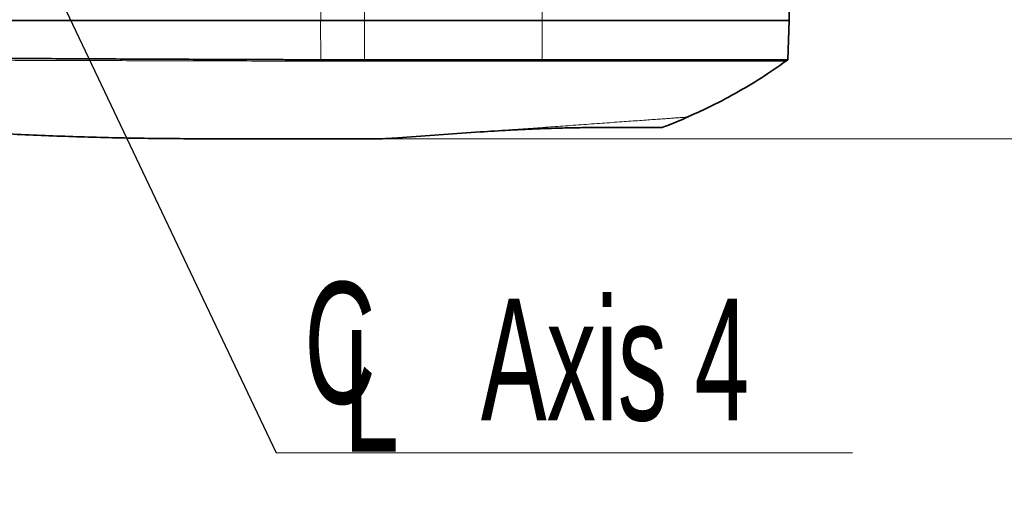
# Model space of a CAD drawing. Header units: millimetres. Extents: x 0 to 12429, y 0 to 8400.
# Tile 81 of 139: x 8269 to 8835, y 1204 to 1480. Entities that reach past the tile are written whole.
import ezdxf

# ---------------------------------------------------------------- set-up
doc = ezdxf.new("R2010")
doc.units = ezdxf.units.MM
doc.header["$LTSCALE"] = 20
doc.styles.add('SLDTEXTSTYLE0', font='TXT', dxfattribs={"width": 0.605})
doc.dimstyles.new('SLDDIMSTYLE3', dxfattribs={"dimtxt": 70, "dimasz": 70, "dimexe": 0, "dimexo": 0.0625, "dimgap": 17.5, "dimtad": 1, "dimdec": 1, "dimrnd": 1e-09, "dimzin": 12, "dimdsep": 46, "dimtxsty": 'SLDTEXTSTYLE0', "dimsah": 1, "dimcen": 0.09, "dimadec": 0, "dimazin": 3, "dimtfac": 1, "dimtofl": 0, "dimtmove": 0, "dimatfit": 3, "dimfxl": 1, "dimfrac": 2, "dimtolj": 1, "dimtzin": 12, "dimarcsym": 0})
doc.dimstyles.new('SLDDIMSTYLE5', dxfattribs={"dimtxt": 0.18, "dimasz": 70, "dimexe": 0, "dimexo": 0.0625, "dimgap": 0, "dimtad": 0, "dimtih": 1, "dimtoh": 1, "dimdec": 0, "dimrnd": 1e-09, "dimzin": 0, "dimdsep": 46, "dimtxsty": 'Standard', "dimsah": 1, "dimcen": 0.09, "dimadec": 0, "dimazin": 0, "dimtfac": 70, "dimtdec": 0, "dimtofl": 0, "dimtmove": 0, "dimatfit": 3, "dimfxl": 1, "dimfrac": 2, "dimtolj": 1, "dimtzin": 0, "dimarcsym": 0})

# ---------------------------------------------------------------- blocks, each defined once
blk = doc.blocks.new('_D_55')
at = {"color": 7, "linetype": 'Continuous', "lineweight": 0}
for p, q in [((9113.38, 1620.63), (9113.38, 2451.02)), ((8764.11, 1620.63), (9143.38, 1620.63)), ((9113.38, 1620.63), (9113.38, 1411.63)), ((8476.31, 1411.63), (9143.38, 1411.63))]:
    blk.add_line(p, q, dxfattribs=at)
at = {"color": 7, "linetype": 'Continuous', "lineweight": 18}
for points in [[(9113.38, 1620.63), (9103.38, 1550.63), (9123.38, 1550.63)], [(9113.38, 1411.63), (9123.38, 1481.63), (9103.38, 1481.63)]]:
    blk.add_solid(points, dxfattribs=at)
at = {"color": 7, "linetype": 'Continuous', "lineweight": 18, "insert": (9023.15, 1857.77), "char_height": 70, "attachment_point": 1, "rotation": 90, "style": 'SLDTEXTSTYLE0'}
blk.add_mtext('208.5 (2x M8)', dxfattribs=at)
blk = doc.blocks.new('_D_57')
at = {"color": 7, "linetype": 'Continuous', "lineweight": 0}
for p, q in [((8764.11, 1620.63), (9283.38, 1620.63)), ((9253.38, 1411.63), (9253.38, 1620.63)), ((8476.31, 1411.63), (9283.38, 1411.63)), ((9253.38, 1411.63), (9253.38, 1204.34))]:
    blk.add_line(p, q, dxfattribs=at)
at = {"color": 7, "linetype": 'Continuous', "lineweight": 18}
for points in [[(9253.38, 1620.63), (9243.38, 1550.63), (9263.38, 1550.63)], [(9253.38, 1411.63), (9263.38, 1481.63), (9243.38, 1481.63)]]:
    blk.add_solid(points, dxfattribs=at)
at = {"color": 7, "linetype": 'Continuous', "lineweight": 18, "insert": (9163.15, 1204.34), "char_height": 70, "attachment_point": 1, "rotation": 90, "style": 'SLDTEXTSTYLE0'}
blk.add_mtext('209', dxfattribs=at)
blk = doc.blocks.new('_D_58')
at = {"color": 7, "linetype": 'Continuous', "lineweight": 0}
for p, q in [((8516.35, 1806.63), (9098.14, 1806.63)), ((9128.62, 1806.63), (9563.38, 1806.63)), ((9533.38, 1411.63), (9533.38, 1806.63)), ((8476.31, 1411.63), (9563.38, 1411.63))]:
    blk.add_line(p, q, dxfattribs=at)
at = {"color": 7, "linetype": 'Continuous', "lineweight": 18}
for centre, start, end in [((9479.67, 1581.9), 63.4349, 116.5651), ((9479.67, 1636.35), 243.4349, 296.5651)]:
    blk.add_arc(centre, 120.11, start, end, dxfattribs=at)
for points in [[(9533.38, 1806.63), (9523.38, 1736.63), (9543.38, 1736.63)], [(9533.38, 1411.63), (9543.38, 1481.63), (9523.38, 1481.63)]]:
    blk.add_solid(points, dxfattribs=at)
at = {"color": 7, "linetype": 'Continuous', "lineweight": 18, "insert": (9443.15, 1528.92), "char_height": 70, "attachment_point": 1, "rotation": 90, "style": 'SLDTEXTSTYLE0'}
blk.add_mtext('395', dxfattribs=at)
blk = doc.blocks.new('SW_SYMBOL_MOD_CL')
at = {"color": 0, "linetype": 'Continuous', "lineweight": 0, "char_height": 15515, "attachment_point": 5, "style": 'SLDTEXTSTYLE0'}
for s, insert in [('C', (8000, 12000)), ('L', (12000, 6000))]:
    blk.add_mtext(s, dxfattribs=dict(at, insert=insert))
blk = doc.blocks.new('SW_NOTE_0_12')
at = {"color": 0, "linetype": 'Continuous', "lineweight": 0}
for p, q in [((0, 0), (331.11, 0)), ((331.11, 0), (0, 0)), ((0, 0), (331.11, 0)), ((331.11, 0), (0, 0)), ((0, 0), (331.11, 0)), ((331.11, 0), (0, 0))]:
    blk.add_line(p, q, dxfattribs=at)
at = {"color": 0, "linetype": 'Continuous', "lineweight": 0, "xscale": 0.0045117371, "yscale": 0.0045117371, "zscale": 0.0045117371}
blk.add_blockref('SW_SYMBOL_MOD_CL', (0.59, 8.55), dxfattribs=at)
at = {"color": 0, "linetype": 'Continuous', "lineweight": 0, "insert": (117.64, 88.66), "char_height": 70, "attachment_point": 1, "style": 'SLDTEXTSTYLE0'}
blk.add_mtext('Axis 4', dxfattribs=at)

msp = doc.modelspace()

# ---------------------------------------------------------------- linework, layer by layer
at = {"color": 8, "linetype": 'Continuous', "lineweight": 18}
for p, q in [((8569.501609, 1479.625819), (8569.501609, 1516.647199)), ((8442.426846, 1479.625819), (8442.426846, 1493.625819)), ((8467.501609, 1479.625819), (8467.501609, 1497.518603)), ((8442.399269, 1457.059402), (8442.25908, 1479.625819)), ((8467.501609, 1456.998178), (8467.501609, 1479.625819)), ((8569.501609, 1457.015434), (8569.501609, 1479.625819)), ((8442.581953, 1456.28857), (8442.39382, 1457.059371)), ((8467.501609, 1456.251991), (8467.508329, 1456.998119)), ((8569.495369, 1457.01537), (8569.501609, 1456.269114))]:
    msp.add_line(p, q, dxfattribs=at)
at = {"color": 7, "linetype": 'Continuous', "lineweight": 35}
for p, q in [((8711.501609, 1479.625819), (8711.501609, 1519.125819)), ((8442.426846, 1479.625819), (8186.407265, 1479.625819)), ((8467.501609, 1479.625819), (8442.426846, 1479.625819)), ((8569.501609, 1479.625819), (8467.501609, 1479.625819)), ((8711.501609, 1479.625819), (8569.501609, 1479.625819)), ((8710.605237, 1456.957064), (8711.396847, 1479.625819)), ((8442.39382, 1457.059371), (8442.399269, 1457.059402)), ((8467.501609, 1456.998178), (8467.508329, 1456.998119)), ((8569.495369, 1457.01537), (8569.501609, 1457.015434)), ((8486.67285, 1412.142084), (8533.934428, 1415.544493))]:
    msp.add_line(p, q, dxfattribs=at)
for points, knots in [([(8186.568121, 1458.08047), (8189.854495, 1458.069135), (8196.427181, 1458.046467), (8206.285082, 1458.145058), (8219.430381, 1458.110201), (8235.861826, 1457.965655), (8262.152114, 1457.864279), (8295.014994, 1457.663844), (8334.45041, 1457.479598), (8367.313244, 1457.327176), (8393.603483, 1457.220743), (8410.034879, 1457.155856), (8423.095952, 1457.137503), (8432.786966, 1457.059892), (8439.191534, 1457.059545), (8442.39382, 1457.059371)], [0, 0, 0, 0, 0.0385379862, 0.07707524, 0.1156129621, 0.1926873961, 0.2697618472, 0.4239107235, 0.5780595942, 0.7322084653, 0.8092829, 0.8863573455, 0.924894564, 0.9624472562, 1, 1, 1, 1]), ([(8442.399269, 1457.059402), (8445.69457, 1457.043713), (8451.493013, 1457.016107), (8459.885215, 1457.009866), (8464.960355, 1457.002078), (8467.501609, 1456.998178)], [0, 0, 0, 0, 0.3966007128, 0.6978622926, 1, 1, 1, 1]), ([(8467.508329, 1456.998119), (8470.843235, 1456.989633), (8477.512973, 1456.972663), (8490.852346, 1457.021109), (8507.526533, 1456.991905), (8527.859167, 1456.993813), (8545.018792, 1457.01747), (8559.00542, 1456.967909), (8565.998707, 1456.99955), (8569.495369, 1457.01537)], [0, 0, 0, 0, 0.09809791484, 0.19619365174, 0.39238507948, 0.58857648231, 0.79428791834, 0.89714343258, 1, 1, 1, 1]), ([(8569.501609, 1457.015434), (8572.866544, 1457.012225), (8579.596111, 1457.005807), (8589.655455, 1456.92908), (8599.611775, 1456.966759), (8609.430254, 1457.00021), (8619.026453, 1456.983054), (8628.384092, 1456.971416), (8637.423503, 1456.974545), (8646.128853, 1456.98031), (8654.42566, 1456.978941), (8662.299486, 1456.97351), (8669.68323, 1456.969163), (8676.564124, 1456.969133), (8682.883387, 1456.970753), (8688.629798, 1456.966686), (8693.754436, 1456.960999), (8698.248481, 1456.960705), (8702.07382, 1456.959878), (8705.222208, 1456.958703), (8707.672759, 1456.959333), (8709.399096, 1456.960554), (8710.43555, 1456.959808), (8710.529985, 1456.958669), (8710.574774, 1456.958128)], [0, 0, 0, 0, 0.0455445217, 0.0910849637, 0.1368609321, 0.1824013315, 0.2281777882, 0.2737181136, 0.3194932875, 0.3650336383, 0.4108091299, 0.4563494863, 0.5021248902, 0.5476652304, 0.5934405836, 0.638980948, 0.6847564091, 0.7302967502, 0.7760721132, 0.8216124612, 0.8673878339, 0.9129281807, 0.9587035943, 1, 1, 1, 1]), ([(8653.078274, 1424.204568), (8657.010988, 1425.952171), (8666.305929, 1430.082619), (8680.472673, 1437.634132), (8695.448989, 1446.477087), (8704.922223, 1453.029487), (8709.564068, 1456.240137)], [0, 0, 0, 0, 0.198418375, 0.4689603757, 0.739792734, 1, 1, 1, 1]), ([(8709.57977, 1456.227823), (8709.760753, 1456.356688), (8710.122721, 1456.614418), (8710.484689, 1456.872147), (8710.665673, 1457.001012)], [0, 0, 0, 0, 0.4999991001, 1, 1, 1, 1]), ([(8379.501609, 1411.625819), (8367.36014, 1411.675371), (8343.074595, 1411.774488), (8306.654761, 1412.593524), (8270.25192, 1413.968566), (8240.896431, 1415.663976), (8218.583348, 1417.390012), (8206.858348, 1418.467258), (8198.6982, 1419.316954), (8194.128529, 1419.821709), (8189.691293, 1420.342404), (8185.365432, 1420.882298), (8181.183898, 1421.438125), (8177.104481, 1422.01718), (8173.23063, 1422.606258), (8169.603725, 1423.197579), (8166.220978, 1423.789359), (8163.06725, 1424.382962), (8160.240419, 1424.956563), (8157.757212, 1425.498822), (8155.619108, 1426.000009), (8153.810399, 1426.454031), (8152.393375, 1426.833167), (8151.378471, 1427.118697), (8150.464684, 1427.386391), (8150.351954, 1427.421159), (8150.277802, 1427.444028)], [0, 0, 0, 0, 0.139205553, 0.2784409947, 0.4176480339, 0.5568583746, 0.6155378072, 0.6742289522, 0.6918584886, 0.7095868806, 0.7272261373, 0.744383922, 0.7616652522, 0.779319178, 0.7971029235, 0.814262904, 0.8315415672, 0.8492036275, 0.8670039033, 0.8839284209, 0.9009781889, 0.9184315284, 0.9360264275, 0.9522599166, 0.9685973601, 1, 1, 1, 1]), ([(8638.505523, 1418.153491), (8639.691253, 1418.592105), (8644.69983, 1420.444829), (8649.595453, 1422.582053), (8653.332086, 1424.21331)], [0, 0, 0, 0, 0.2367399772, 1, 1, 1, 1]), ([(8533.934428, 1415.544493), (8539.414807, 1415.914148), (8547.642322, 1416.469099), (8558.697233, 1417.029192), (8565.947778, 1417.341725), (8572.15125, 1417.565862), (8577.336442, 1417.72693), (8582.535139, 1417.861003), (8587.579097, 1417.964981), (8592.387198, 1418.04021), (8596.975637, 1418.09069), (8601.461297, 1418.120634), (8604.313508, 1418.12409), (8605.73963, 1418.125819)], [0, 0, 0, 0, 0.225839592, 0.3390456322, 0.4522372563, 0.5215445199, 0.590804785, 0.6620692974, 0.7333342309, 0.7991181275, 0.8649046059, 0.9324515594, 1, 1, 1, 1]), ([(8605.73963, 1418.125819), (8608.33084, 1418.125819), (8612.547427, 1418.125819), (8617.756837, 1418.125819), (8621.819223, 1418.125819), (8625.522238, 1418.125819), (8628.808338, 1418.125819), (8631.621621, 1418.125819), (8633.987942, 1418.125819), (8635.897642, 1418.125819), (8637.321434, 1418.125819), (8638.197002, 1418.125819), (8638.595638, 1418.125819), (8638.53199, 1418.125819), (8638.515902, 1418.125819)], [0, 0, 0, 0, 0.1324195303, 0.2154816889, 0.2985430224, 0.384024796, 0.4695060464, 0.5524877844, 0.6354709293, 0.7208698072, 0.8062683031, 0.889120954, 0.9719744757, 1, 1, 1, 1]), ([(8379.501609, 1411.625819), (8403.783598, 1411.625819), (8434.720143, 1411.625819), (8465.657153, 1411.625819), (8472.31181, 1411.625819)], [0, 0, 0, 0, 0.7848965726, 1, 1, 1, 1]), ([(8472.31181, 1411.625819), (8474.712619, 1411.647794), (8479.544118, 1411.692019), (8484.286829, 1411.991445), (8486.67285, 1412.142084)], [0, 0, 0, 0, 0.4969077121, 1, 1, 1, 1])]:
    msp.add_open_spline(points, degree=3, knots=knots, dxfattribs=at)
at = {"color": 8, "linetype": 'Continuous', "lineweight": 18}
for points, knots in [([(8186.73915, 1456.915165), (8200.952551, 1456.903598), (8229.379342, 1456.880464), (8272.020017, 1456.725786), (8314.660568, 1456.59739), (8357.301102, 1456.475971), (8399.941603, 1456.364069), (8428.368503, 1456.313736), (8442.581953, 1456.28857)], [0, 0, 0, 0, 0.1666667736, 0.3333334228, 0.5000000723, 0.666666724, 0.8333333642, 1, 1, 1, 1]), ([(8467.501609, 1456.251991), (8476.00161, 1456.253606), (8493.00161, 1456.256837), (8518.50161, 1456.25025), (8544.001612, 1456.254111), (8561.00161, 1456.264113), (8569.501609, 1456.269114)], [0, 0, 0, 0, 0.249999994, 0.4999999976, 0.7499999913, 1, 1, 1, 1]), ([(8569.501609, 1456.269114), (8573.184166, 1456.260606), (8580.530236, 1456.243634), (8591.475623, 1456.189808), (8602.291384, 1456.238513), (8612.909015, 1456.257729), (8624.094296, 1456.231105), (8635.685366, 1456.236465), (8647.486073, 1456.244169), (8658.543088, 1456.240081), (8668.731614, 1456.233766), (8677.966718, 1456.236545), (8686.167053, 1456.235879), (8693.243941, 1456.230119), (8699.115624, 1456.229268), (8703.76594, 1456.227659), (8707.105117, 1456.229389), (8709.193062, 1456.228652), (8709.446587, 1456.228101), (8709.57237, 1456.227828)], [0, 0, 0, 0, 0.0502129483, 0.1001662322, 0.1501793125, 0.20046862, 0.2504843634, 0.3126772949, 0.3750755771, 0.4378773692, 0.5001642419, 0.5623959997, 0.6251378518, 0.6876391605, 0.7498217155, 0.8122848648, 0.8752027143, 0.9380836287, 1, 1, 1, 1]), ([(8533.934428, 1415.544493), (8535.603377, 1415.664643), (8544.773805, 1416.324831), (8555.822663, 1417.12025), (8567.09861, 1417.932017), (8572.783341, 1418.341267), (8578.559733, 1418.757115), (8584.453721, 1419.18143), (8590.430347, 1419.611693), (8596.475618, 1420.046898), (8602.479471, 1420.479122), (8608.312532, 1420.89905), (8613.907194, 1421.301816), (8619.257583, 1421.686996), (8624.396008, 1422.056916), (8629.191052, 1422.402116), (8633.591911, 1422.718939), (8637.604185, 1423.007786), (8641.25499, 1423.270612), (8644.434521, 1423.499509), (8647.124261, 1423.693147), (8649.333947, 1423.852224), (8651.080061, 1423.977929), (8652.295323, 1424.065417), (8653.01754, 1424.11741), (8653.083213, 1424.122138), (8653.114864, 1424.124416)], [0, 0, 0, 0, 0.0317282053, 0.1743380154, 0.2100140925, 0.2457130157, 0.2817247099, 0.3179741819, 0.3557233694, 0.3937293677, 0.4325513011, 0.4716567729, 0.5094072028, 0.5474195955, 0.5862650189, 0.6254028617, 0.6629165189, 0.7006932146, 0.7393094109, 0.7782217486, 0.815279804, 0.8525986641, 0.8907467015, 0.9291826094, 0.9658698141, 1, 1, 1, 1])]:
    msp.add_open_spline(points, degree=3, knots=knots, dxfattribs=at)
msp.add_open_spline([(8442.581953, 1456.28857), (8446.710263, 1456.275012), (8454.966884, 1456.247896), (8463.323368, 1456.250626), (8467.501609, 1456.251991)], degree=3, dxfattribs=at)

# ---------------------------------------------------------------- block references
at = {"color": 7, "linetype": 'Continuous', "lineweight": 0}
msp.add_blockref('SW_NOTE_0_12', (8416.666667, 1231.111111), dxfattribs=at)

# ---------------------------------------------------------------- dimensions: what is measured, and where the dimension line sits
at = {"color": 7, "linetype": 'Continuous', "lineweight": 18}
for base, p1, p2, text, picture, middle in [((9113.384614, 1411.625819), (8760.114411, 1620.625819), (8472.31181, 1411.625819), '208.5 (2x M8)', '_D_55', (9113.384614, 2154.399232)), ((9533.384614, 1806.625819), (8472.31181, 1411.625819), (8512.351348, 1806.625819), '(<>)', '_D_58', (9533.384614, 1609.125819))]:
    dim = msp.add_linear_dim(base=base, p1=p1, p2=p2, angle=90, text=text, dimstyle='SLDDIMSTYLE3', dxfattribs=at)
    dim.commit()
    dim.dimension.update_dxf_attribs({"geometry": picture, "text_midpoint": middle, "dimtype": 160})
dim = msp.add_linear_dim(base=(9253.384614, 1620.625819), p1=(8472.31181, 1411.625819), p2=(8760.114411, 1620.625819), angle=90, dimstyle='SLDDIMSTYLE3', dxfattribs=at)
dim.commit()
dim.dimension.update_dxf_attribs({"geometry": '_D_57', "text_midpoint": (9253.384614, 1284.552039), "dimtype": 160})

# ---------------------------------------------------------------- leaders
at = {"color": 7, "linetype": 'Continuous', "lineweight": 0}
msp.add_leader([(8231.719476, 1620.625819), (8416.666667, 1231.111111)], dimstyle='SLDDIMSTYLE5', dxfattribs=at)

doc.saveas('drawing.dxf')
